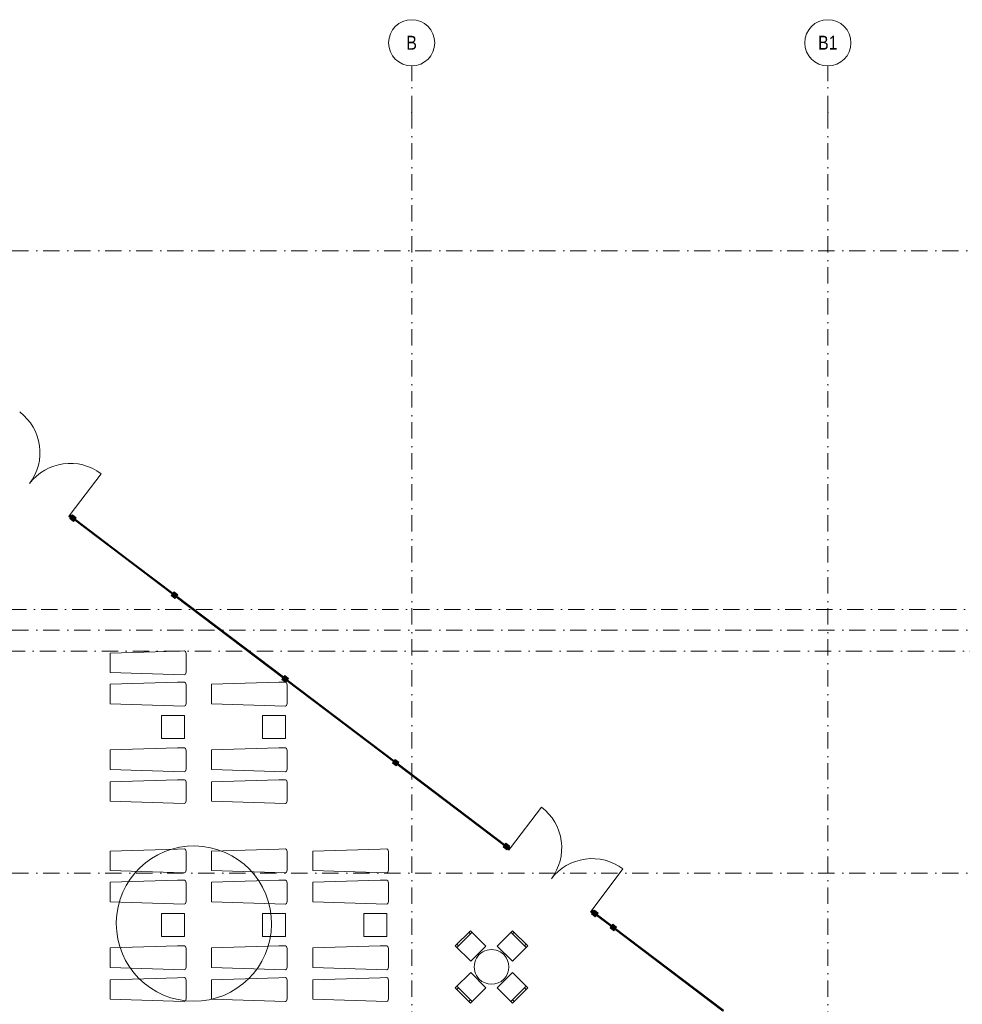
# Model space of a CAD drawing. Header units: millimetres. Extents: x -14761 to 157739, y -22400 to 107990.
# Tile 30 of 256: x 9523 to 29907, y 72912 to 94200. Entities that reach past the tile are written whole.
import ezdxf

# ---------------------------------------------------------------- set-up
doc = ezdxf.new("R2010")
doc.units = ezdxf.units.MM
doc.header["$MEASUREMENT"] = 0
doc.linetypes.add('Штрихпунктирная', pattern=[670.2777624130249, 352.777767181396, -176.388883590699, 0, -141.11111164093])
for name, color, linetype in [('Интерьер - лежаки 2', 7, 'Continuous'), ('Интерьер - Мебель', 7, 'Continuous'), ('Местность - Забор', 7, 'Continuous'), ('Элемент Модели - Оси', 7, 'Continuous')]:
    doc.layers.add(name, color=color, linetype=linetype)
doc.styles.add('СГЕНЕРИР_СТИЛЬ_3', font='txt')

msp = doc.modelspace()

# ---------------------------------------------------------------- hatches: boundary and pattern name
at = {"layer": 'Местность - Забор', "linetype": 'Continuous', "lineweight": 0, "true_color": 0x000000}
for points in [[(10654.19325915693, 83476.0390692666), (10618.31742291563, 83503.20383294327), (10585.11604518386, 83459.35558877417), (10620.99188142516, 83432.1908250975)], [(10694.90818408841, 83413.85084980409), (10718.82454169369, 83395.73986311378), (10745.99102172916, 83431.61439952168), (10666.26982971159, 83491.98435515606), (10639.10334967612, 83456.10981874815), (10663.01970728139, 83437.99883205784), (10656.98271171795, 83430.0267128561), (10633.06635411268, 83448.1376995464), (10605.8998740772, 83412.26316313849), (10685.62106609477, 83351.89320750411), (10712.78754613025, 83387.767743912), (10688.87118852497, 83405.87873060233)], [(12849.98311944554, 81762.91138063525), (12862.05787340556, 81778.8550413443), (10697.92648563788, 83417.83585769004), (10685.85173167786, 83401.89219698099)], [(12859.03918491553, 81774.86912616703), (12853.00180793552, 81766.89729581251), (12829.08631687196, 81785.00942675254), (12801.91812046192, 81749.13619015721), (12881.63642400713, 81688.7624203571), (12908.80462041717, 81724.63565695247), (12884.88912935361, 81742.74778789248), (12890.92650633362, 81750.719618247), (12914.84199739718, 81732.60748730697), (12942.01019380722, 81768.48072390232), (12862.29189026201, 81828.85449370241), (12835.12369385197, 81792.98125710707)], [(15241.53222580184, 79951.69828663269), (15253.60697976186, 79967.64194734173), (12893.94519482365, 81754.70553342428), (12881.87044086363, 81738.76187271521)], [(15250.58829127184, 79963.65603216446), (15244.55091429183, 79955.68420180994), (15220.63542322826, 79973.79633274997), (15193.46722681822, 79937.92309615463), (15273.18553036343, 79877.54932635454), (15300.35372677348, 79913.42256294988), (15276.43823570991, 79931.53469388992), (15282.47561268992, 79939.50652424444), (15306.39110375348, 79921.3943933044), (15333.55930016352, 79957.26762989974), (15253.84099661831, 80017.64139969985), (15226.67280020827, 79981.76816310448)], [(17633.08133215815, 78140.48519263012), (17645.15608611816, 78156.42885333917), (15285.49430117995, 79943.4924394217), (15273.41954721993, 79927.54877871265)], [(17642.13739762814, 78152.4429381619), (17636.10002064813, 78144.47110780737), (17612.18452958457, 78162.58323874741), (17585.01633317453, 78126.71000215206), (17664.73463671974, 78066.33623235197), (17691.90283312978, 78102.20946894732), (17667.98734206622, 78120.32159988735), (17674.02471904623, 78128.29343024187), (17697.94021010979, 78110.18129930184), (17725.10840651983, 78146.05453589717), (17645.39010297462, 78206.42830569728), (17618.22190656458, 78170.55506910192)], [(20024.63043851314, 76329.27209862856), (20036.70519247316, 76345.21575933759), (17677.04340753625, 78132.27934541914), (17664.96865357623, 78116.3356847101)], [(20065.5738910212, 76317.08049006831), (20089.48952901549, 76298.96855313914), (20116.65743440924, 76334.84201013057), (20036.93864109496, 76395.21513322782), (20009.77073570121, 76359.34167623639), (20033.68637369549, 76341.22973930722), (20027.64906138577, 76333.25785997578), (20003.73342339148, 76351.36979690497), (19976.56551799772, 76315.49633991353), (20056.28431131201, 76255.12321681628), (20083.45221670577, 76290.99667380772), (20059.53657871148, 76309.1086107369)], [(20071.37799109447, 76275.0531217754), (20107.25166898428, 76247.88550701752), (20140.45653099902, 76291.73111271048), (20104.58285310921, 76318.89872746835)], [(21938.12913722, 74930.32967022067), (21902.25545933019, 74957.49728497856), (21869.05059731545, 74913.6516792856), (21904.92427520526, 74886.48406452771)], [(21978.84000277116, 74868.14027978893), (22002.75689382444, 74850.02999756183), (22029.92231716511, 74885.90533414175), (21950.19934698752, 74946.27294156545), (21923.03392364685, 74910.39760498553), (21946.95081470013, 74892.28732275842), (21940.91405395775, 74884.31502574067), (21916.99716290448, 74902.42530796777), (21889.83173956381, 74866.54997138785), (21969.55470974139, 74806.18236396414), (21996.72013308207, 74842.05770054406), (21972.80324202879, 74860.16798277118)], [(22337.95192840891, 74577.43629331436), (22350.02447605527, 74593.3816247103), (21981.85863365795, 74872.12777076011), (21969.78608601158, 74856.18243936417)], [(22347.00633914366, 74589.3952918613), (22340.97006532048, 74581.42262616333), (22317.05206822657, 74599.53144763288), (22289.88883602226, 74563.65445199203), (22369.61549300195, 74503.2917137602), (22396.77872520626, 74539.16870940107), (22372.86072811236, 74557.2775308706), (22378.89700193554, 74565.25019656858), (22402.81499902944, 74547.14137509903), (22429.97823123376, 74583.0183707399), (22350.25157425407, 74643.3811089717), (22323.08834204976, 74607.50411333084)], [(24729.75163779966, 72766.55414635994), (24741.82418544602, 72782.49947775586), (22381.91513884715, 74569.23652941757), (22369.84259120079, 74553.29119802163)]]:
    msp.add_hatch(color=18, dxfattribs=at).paths.add_polyline_path(points)

# ---------------------------------------------------------------- linework, layer by layer
at = {"layer": 'Интерьер - лежаки 2', "color": 7, "linetype": 'Continuous', "lineweight": 15}
for p, q in [((12587.01322115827, 79155.94533793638), (12587.01322115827, 78655.94533793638)), ((13087.01322115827, 79155.94533793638), (12587.01322115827, 79155.94533793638)), ((13087.01322115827, 78655.94533793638), (13087.01322115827, 79155.94533793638)), ((14774.98219741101, 79155.94533793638), (14774.98219741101, 78655.94533793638)), ((15274.98219741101, 79155.94533793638), (14774.98219741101, 79155.94533793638)), ((15274.98219741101, 78655.94533793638), (15274.98219741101, 79155.94533793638)), ((12587.01322115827, 78655.94533793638), (13087.01322115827, 78655.94533793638)), ((14774.98219741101, 78655.94533793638), (15274.98219741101, 78655.94533793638)), ((12587.01322115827, 74875.58968719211), (12587.01322115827, 74375.58968719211)), ((13087.01322115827, 74875.58968719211), (12587.01322115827, 74875.58968719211)), ((13087.01322115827, 74375.58968719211), (13087.01322115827, 74875.58968719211)), ((14774.98219741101, 74875.58968719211), (14774.98219741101, 74375.58968719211)), ((15274.98219741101, 74875.58968719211), (14774.98219741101, 74875.58968719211)), ((15274.98219741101, 74375.58968719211), (15274.98219741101, 74875.58968719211)), ((16962.77493245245, 74875.58968719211), (16962.77493245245, 74375.58968719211)), ((17462.77493245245, 74875.58968719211), (16962.77493245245, 74875.58968719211)), ((17462.77493245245, 74375.58968719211), (17462.77493245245, 74875.58968719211)), ((12587.01322115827, 74375.58968719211), (13087.01322115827, 74375.58968719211)), ((14774.98219741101, 74375.58968719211), (15274.98219741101, 74375.58968719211)), ((16962.77493245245, 74375.58968719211), (17462.77493245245, 74375.58968719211))]:
    msp.add_line(p, q, dxfattribs=at)
at = {"layer": 'Интерьер - лежаки 2', "color": 7, "linetype": 'Continuous', "lineweight": 15, "flags": 128}
for points in [[(12939.67990666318, 80549.18914036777), (13084.83390666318, 80551.03214036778), (13106.28490666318, 80536.92014036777), (13120.78790666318, 80496.18914036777), (13120.82690666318, 80091.32314036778), (13106.28490666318, 80049.45814036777), (13079.42690666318, 80032.75114036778), (11480.78190666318, 80086.18914036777), (11480.78190666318, 80506.18914036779)], [(12939.67990666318, 79873.72360519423), (13084.83390666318, 79875.56660519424), (13106.28490666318, 79861.45460519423), (13120.78790666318, 79820.72360519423), (13120.82690666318, 79415.85760519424), (13106.28490666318, 79373.99260519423), (13079.42690666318, 79357.28560519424), (11480.78190666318, 79410.72360519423), (11480.78190666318, 79830.72360519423)], [(15129.69214122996, 79873.72360519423), (15274.84614122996, 79875.56660519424), (15296.29714122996, 79861.45460519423), (15310.80014122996, 79820.72360519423), (15310.83914122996, 79415.85760519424), (15296.29714122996, 79373.99260519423), (15269.43914122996, 79357.28560519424), (13670.79414122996, 79410.72360519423), (13670.79414122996, 79830.72360519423)], [(12939.67990666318, 78454.40091998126), (13084.83390666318, 78456.24391998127), (13106.28490666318, 78442.13191998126), (13120.78790666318, 78401.40091998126), (13120.82690666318, 77996.53491998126), (13106.28490666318, 77954.66991998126), (13079.42690666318, 77937.96291998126), (11480.78190666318, 77991.40091998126), (11480.78190666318, 78411.40091998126)], [(15129.69214122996, 78454.40091998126), (15274.84614122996, 78456.24391998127), (15296.29714122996, 78442.13191998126), (15310.80014122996, 78401.40091998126), (15310.83914122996, 77996.53491998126), (15296.29714122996, 77954.66991998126), (15269.43914122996, 77937.96291998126), (13670.79414122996, 77991.40091998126), (13670.79414122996, 78411.40091998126)], [(12939.67990666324, 77767.00680978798), (13084.83390666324, 77768.849809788), (13106.28490666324, 77754.73780978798), (13120.78790666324, 77714.00680978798), (13120.82690666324, 77309.14080978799), (13106.28490666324, 77267.27580978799), (13079.42690666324, 77250.56880978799), (11480.78190666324, 77304.006809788), (11480.78190666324, 77724.006809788)], [(15129.69214123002, 77767.00680978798), (15274.84614123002, 77768.849809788), (15296.29714123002, 77754.73780978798), (15310.80014123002, 77714.00680978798), (15310.83914123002, 77309.14080978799), (15296.29714123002, 77267.27580978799), (15269.43914123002, 77250.56880978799), (13670.79414123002, 77304.006809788), (13670.79414123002, 77724.006809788)], [(12939.67990666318, 76268.8334896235), (13084.83390666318, 76270.67648962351), (13106.28490666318, 76256.5644896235), (13120.78790666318, 76215.8334896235), (13120.82690666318, 75810.96748962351), (13106.28490666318, 75769.1024896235), (13079.42690666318, 75752.39548962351), (11480.78190666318, 75805.8334896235), (11480.78190666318, 76225.83348962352)], [(15129.69214122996, 76268.8334896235), (15274.84614122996, 76270.67648962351), (15296.29714122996, 76256.5644896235), (15310.80014122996, 76215.8334896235), (15310.83914122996, 75810.96748962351), (15296.29714122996, 75769.1024896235), (15269.43914122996, 75752.39548962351), (13670.79414122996, 75805.8334896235), (13670.79414122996, 76225.83348962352)], [(17319.70437579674, 76268.8334896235), (17464.85837579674, 76270.67648962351), (17486.30937579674, 76256.5644896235), (17500.81237579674, 76215.8334896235), (17500.85137579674, 75810.96748962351), (17486.30937579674, 75769.1024896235), (17459.45137579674, 75752.39548962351), (15860.80637579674, 75805.8334896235), (15860.80637579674, 76225.83348962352)], [(12939.67990666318, 75593.36795444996), (13084.83390666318, 75595.21095444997), (13106.28490666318, 75581.09895444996), (13120.78790666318, 75540.36795444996), (13120.82690666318, 75135.50195444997), (13106.28490666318, 75093.63695444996), (13079.42690666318, 75076.92995444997), (11480.78190666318, 75130.36795444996), (11480.78190666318, 75550.36795444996)], [(15129.69214122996, 75593.36795444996), (15274.84614122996, 75595.21095444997), (15296.29714122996, 75581.09895444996), (15310.80014122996, 75540.36795444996), (15310.83914122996, 75135.50195444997), (15296.29714122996, 75093.63695444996), (15269.43914122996, 75076.92995444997), (13670.79414122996, 75130.36795444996), (13670.79414122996, 75550.36795444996)], [(17319.70437579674, 75593.36795444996), (17464.85837579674, 75595.21095444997), (17486.30937579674, 75581.09895444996), (17500.81237579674, 75540.36795444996), (17500.85137579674, 75135.50195444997), (17486.30937579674, 75093.63695444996), (17459.45137579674, 75076.92995444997), (15860.80637579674, 75130.36795444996), (15860.80637579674, 75550.36795444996)], [(12939.67990666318, 74174.04526923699), (13084.83390666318, 74175.888269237), (13106.28490666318, 74161.77626923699), (13120.78790666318, 74121.04526923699), (13120.82690666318, 73716.17926923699), (13106.28490666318, 73674.31426923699), (13079.42690666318, 73657.60726923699), (11480.78190666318, 73711.04526923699), (11480.78190666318, 74131.04526923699)], [(15129.69214122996, 74174.04526923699), (15274.84614122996, 74175.888269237), (15296.29714122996, 74161.77626923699), (15310.80014122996, 74121.04526923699), (15310.83914122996, 73716.17926923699), (15296.29714122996, 73674.31426923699), (15269.43914122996, 73657.60726923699), (13670.79414122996, 73711.04526923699), (13670.79414122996, 74131.04526923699)], [(17319.70437579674, 74174.04526923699), (17464.85837579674, 74175.888269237), (17486.30937579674, 74161.77626923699), (17500.81237579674, 74121.04526923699), (17500.85137579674, 73716.17926923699), (17486.30937579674, 73674.31426923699), (17459.45137579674, 73657.60726923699), (15860.80637579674, 73711.04526923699), (15860.80637579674, 74131.04526923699)], [(12939.67990666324, 73486.65115904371), (13084.83390666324, 73488.49415904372), (13106.28490666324, 73474.38215904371), (13120.78790666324, 73433.65115904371), (13120.82690666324, 73028.78515904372), (13106.28490666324, 72986.92015904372), (13079.42690666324, 72970.21315904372), (11480.78190666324, 73023.65115904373), (11480.78190666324, 73443.65115904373)], [(15129.69214123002, 73486.65115904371), (15274.84614123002, 73488.49415904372), (15296.29714123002, 73474.38215904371), (15310.80014123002, 73433.65115904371), (15310.83914123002, 73028.78515904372), (15296.29714123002, 72986.92015904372), (15269.43914123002, 72970.21315904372), (13670.79414123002, 73023.65115904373), (13670.79414123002, 73443.65115904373)], [(17319.7043757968, 73486.65115904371), (17464.8583757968, 73488.49415904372), (17486.3093757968, 73474.38215904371), (17500.8123757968, 73433.65115904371), (17500.8513757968, 73028.78515904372), (17486.3093757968, 72986.92015904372), (17459.4513757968, 72970.21315904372), (15860.8063757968, 73023.65115904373), (15860.8063757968, 73443.65115904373)]]:
    msp.add_lwpolyline(points, close=True, dxfattribs=at)
at = {"layer": 'Интерьер - Мебель', "color": 7, "linetype": 'Continuous', "lineweight": 15}
for p, q in [((18979.24671953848, 74139.76933836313), (19308.05137279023, 74468.57399161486)), ((19272.6960337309, 74433.21865255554), (19237.34069467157, 74468.57399161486)), ((20145.97290849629, 74468.57399161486), (20474.77756174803, 74139.76933836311)), ((20181.32824755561, 74433.21865255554), (20216.68358661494, 74468.57399161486)), ((19014.60205859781, 74175.12467742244), (18979.24671953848, 74210.48001648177)), ((20439.4222226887, 74175.12467742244), (20474.77756174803, 74210.48001648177)), ((19308.05137279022, 72973.04314940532), (18979.24671953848, 73301.84780265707)), ((19014.6020585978, 73266.49246359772), (18979.24671953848, 73231.1371245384)), ((20474.77756174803, 73301.84780265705), (20145.97290849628, 72973.04314940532)), ((20439.4222226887, 73266.49246359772), (20474.77756174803, 73231.1371245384)), ((19272.6960337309, 73008.39848846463), (19237.34069467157, 72973.04314940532)), ((20181.32824755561, 73008.39848846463), (20216.68358661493, 72973.04314940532))]:
    msp.add_line(p, q, dxfattribs=at)
at = {"layer": 'Интерьер - Мебель', "color": 7, "linetype": 'Continuous', "lineweight": 15, "flags": 128}
for points in [[(11612.58055775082, 74656.34380131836, 229.1816636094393), (11612.83631443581, 74685.65061461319)], [(19992.17718358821, 73985.97361345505, 0.9999999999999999), (19461.8470976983, 73455.64352756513, 0.9999999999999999)]]:
    msp.add_lwpolyline(points, format="xyb", close=True, dxfattribs=at)
for points in [[(19276.23156763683, 73842.78449026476), (19605.03622088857, 74171.58914351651), (19272.6960337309, 74503.9293306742), (18943.89138047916, 74175.12467742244)], [(19848.98806039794, 74171.58914351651), (20177.79271364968, 73842.78449026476), (20510.13290080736, 74175.12467742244), (20181.32824755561, 74503.92933067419)], [(19605.03622088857, 73270.02799750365), (19276.23156763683, 73598.83265075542), (18943.89138047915, 73266.49246359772), (19272.6960337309, 72937.68781034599)], [(20177.79271364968, 73598.83265075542), (19848.98806039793, 73270.02799750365), (20181.32824755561, 72937.68781034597), (20510.13290080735, 73266.49246359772)]]:
    msp.add_lwpolyline(points, close=True, dxfattribs=at)
at = {"layer": 'Местность - Забор', "color": 7, "linetype": 'Continuous', "lineweight": 15}
for p, q in [((10618.31742291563, 83503.20383294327), (11285.36334860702, 84384.15500484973)), ((10666.26982971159, 83491.98435515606), (10639.10334967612, 83456.10981874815)), ((10639.10334967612, 83456.10981874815), (10663.01970728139, 83437.99883205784)), ((10666.26982971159, 83491.98435515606), (10745.99102172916, 83431.61439952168)), ((10633.06635411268, 83448.1376995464), (10605.8998740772, 83412.26316313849)), ((10605.8998740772, 83412.26316313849), (10685.62106609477, 83351.89320750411)), ((10633.06635411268, 83448.1376995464), (10656.98271171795, 83430.0267128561)), ((10663.01970728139, 83437.99883205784), (10656.98271171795, 83430.0267128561)), ((10712.78754613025, 83387.767743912), (10685.62106609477, 83351.89320750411)), ((10694.90818408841, 83413.85084980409), (10688.87118852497, 83405.87873060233)), ((10688.87118852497, 83405.87873060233), (10712.78754613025, 83387.767743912)), ((10694.90818408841, 83413.85084980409), (10718.82454169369, 83395.73986311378)), ((10745.99102172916, 83431.61439952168), (10718.82454169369, 83395.73986311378)), ((12829.08631687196, 81785.00942675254), (12801.91812046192, 81749.13619015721)), ((12801.91812046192, 81749.13619015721), (12881.63642400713, 81688.7624203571)), ((12829.08631687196, 81785.00942675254), (12853.00180793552, 81766.89729581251)), ((12862.29189026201, 81828.85449370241), (12835.12369385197, 81792.98125710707)), ((12835.12369385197, 81792.98125710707), (12859.03918491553, 81774.86912616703)), ((12859.03918491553, 81774.86912616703), (12853.00180793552, 81766.89729581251)), ((12862.29189026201, 81828.85449370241), (12942.01019380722, 81768.48072390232)), ((12890.92650633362, 81750.719618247), (12884.88912935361, 81742.74778789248)), ((12890.92650633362, 81750.719618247), (12914.84199739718, 81732.60748730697)), ((12942.01019380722, 81768.48072390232), (12914.84199739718, 81732.60748730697)), ((12908.80462041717, 81724.63565695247), (12881.63642400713, 81688.7624203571)), ((12884.88912935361, 81742.74778789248), (12908.80462041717, 81724.63565695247)), ((15220.63542322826, 79973.79633274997), (15193.46722681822, 79937.92309615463)), ((15193.46722681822, 79937.92309615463), (15273.18553036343, 79877.54932635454)), ((15220.63542322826, 79973.79633274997), (15244.55091429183, 79955.68420180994)), ((15253.84099661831, 80017.64139969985), (15226.67280020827, 79981.76816310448)), ((15226.67280020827, 79981.76816310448), (15250.58829127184, 79963.65603216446)), ((15250.58829127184, 79963.65603216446), (15244.55091429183, 79955.68420180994)), ((15253.84099661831, 80017.64139969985), (15333.55930016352, 79957.26762989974)), ((15300.35372677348, 79913.42256294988), (15273.18553036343, 79877.54932635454)), ((15282.47561268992, 79939.50652424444), (15276.43823570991, 79931.53469388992)), ((15276.43823570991, 79931.53469388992), (15300.35372677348, 79913.42256294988)), ((15282.47561268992, 79939.50652424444), (15306.39110375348, 79921.3943933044)), ((15333.55930016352, 79957.26762989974), (15306.39110375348, 79921.3943933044)), ((17612.18452958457, 78162.58323874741), (17585.01633317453, 78126.71000215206)), ((17612.18452958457, 78162.58323874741), (17636.10002064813, 78144.47110780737)), ((17645.39010297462, 78206.42830569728), (17618.22190656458, 78170.55506910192)), ((17618.22190656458, 78170.55506910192), (17642.13739762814, 78152.4429381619)), ((17642.13739762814, 78152.4429381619), (17636.10002064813, 78144.47110780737)), ((17645.39010297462, 78206.42830569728), (17725.10840651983, 78146.05453589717)), ((17674.02471904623, 78128.29343024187), (17667.98734206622, 78120.32159988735)), ((17674.02471904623, 78128.29343024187), (17697.94021010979, 78110.18129930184)), ((17725.10840651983, 78146.05453589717), (17697.94021010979, 78110.18129930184)), ((17585.01633317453, 78126.71000215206), (17664.73463671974, 78066.33623235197)), ((17691.90283312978, 78102.20946894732), (17664.73463671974, 78066.33623235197)), ((17667.98734206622, 78120.32159988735), (17691.90283312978, 78102.20946894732)), ((20140.45653099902, 76291.73111271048), (20807.57343548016, 77172.63056448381)), ((20003.73342339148, 76351.36979690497), (19976.56551799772, 76315.49633991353)), ((19976.56551799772, 76315.49633991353), (20056.28431131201, 76255.12321681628)), ((20003.73342339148, 76351.36979690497), (20027.64906138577, 76333.25785997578)), ((20036.93864109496, 76395.21513322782), (20009.77073570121, 76359.34167623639)), ((20009.77073570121, 76359.34167623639), (20033.68637369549, 76341.22973930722)), ((20033.68637369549, 76341.22973930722), (20027.64906138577, 76333.25785997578)), ((20036.93864109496, 76395.21513322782), (20116.65743440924, 76334.84201013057)), ((20083.45221670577, 76290.99667380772), (20056.28431131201, 76255.12321681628)), ((20065.5738910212, 76317.08049006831), (20059.53657871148, 76309.1086107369)), ((20059.53657871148, 76309.1086107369), (20083.45221670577, 76290.99667380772)), ((20065.5738910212, 76317.08049006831), (20089.48952901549, 76298.96855313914)), ((20116.65743440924, 76334.84201013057), (20089.48952901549, 76298.96855313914)), ((21902.25545933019, 74957.49728497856), (22569.37236381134, 75838.39673675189)), ((21950.19934698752, 74946.27294156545), (21923.03392364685, 74910.39760498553)), ((21950.19934698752, 74946.27294156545), (22029.92231716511, 74885.90533414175)), ((21916.99716290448, 74902.42530796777), (21889.83173956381, 74866.54997138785)), ((21889.83173956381, 74866.54997138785), (21969.55470974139, 74806.18236396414)), ((21916.99716290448, 74902.42530796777), (21940.91405395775, 74884.31502574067)), ((21923.03392364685, 74910.39760498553), (21946.95081470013, 74892.28732275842)), ((21946.95081470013, 74892.28732275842), (21940.91405395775, 74884.31502574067)), ((21996.72013308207, 74842.05770054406), (21969.55470974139, 74806.18236396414)), ((21978.84000277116, 74868.14027978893), (21972.80324202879, 74860.16798277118)), ((21972.80324202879, 74860.16798277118), (21996.72013308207, 74842.05770054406)), ((21978.84000277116, 74868.14027978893), (22002.75689382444, 74850.02999756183)), ((22029.92231716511, 74885.90533414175), (22002.75689382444, 74850.02999756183)), ((22317.05206822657, 74599.53144763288), (22289.88883602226, 74563.65445199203)), ((22289.88883602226, 74563.65445199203), (22369.61549300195, 74503.2917137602)), ((22317.05206822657, 74599.53144763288), (22340.97006532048, 74581.42262616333)), ((22350.25157425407, 74643.3811089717), (22323.08834204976, 74607.50411333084)), ((22323.08834204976, 74607.50411333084), (22347.00633914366, 74589.3952918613)), ((22347.00633914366, 74589.3952918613), (22340.97006532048, 74581.42262616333)), ((22350.25157425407, 74643.3811089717), (22429.97823123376, 74583.0183707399)), ((22396.77872520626, 74539.16870940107), (22369.61549300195, 74503.2917137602)), ((22378.89700193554, 74565.25019656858), (22372.86072811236, 74557.2775308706)), ((22372.86072811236, 74557.2775308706), (22396.77872520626, 74539.16870940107)), ((22378.89700193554, 74565.25019656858), (22402.81499902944, 74547.14137509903)), ((22429.97823123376, 74583.0183707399), (22402.81499902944, 74547.14137509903))]:
    msp.add_line(p, q, dxfattribs=at)
at = {"layer": 'Местность - Забор', "color": 7, "linetype": 'Continuous', "lineweight": 15, "flags": 128}
for points in [[(10654.19325915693, 83476.0390692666), (10618.31742291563, 83503.20383294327), (10585.11604518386, 83459.35558877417), (10620.99188142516, 83432.1908250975)], [(12849.98311944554, 81762.91138063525), (12862.05787340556, 81778.8550413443), (10697.92648563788, 83417.83585769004), (10685.85173167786, 83401.89219698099)], [(15241.53222580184, 79951.69828663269), (15253.60697976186, 79967.64194734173), (12893.94519482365, 81754.70553342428), (12881.87044086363, 81738.76187271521)], [(17633.08133215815, 78140.48519263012), (17645.15608611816, 78156.42885333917), (15285.49430117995, 79943.4924394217), (15273.41954721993, 79927.54877871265)], [(20024.63043851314, 76329.27209862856), (20036.70519247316, 76345.21575933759), (17677.04340753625, 78132.27934541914), (17664.96865357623, 78116.3356847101)], [(20071.37799109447, 76275.0531217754), (20107.25166898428, 76247.88550701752), (20140.45653099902, 76291.73111271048), (20104.58285310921, 76318.89872746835)], [(21938.12913722, 74930.32967022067), (21902.25545933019, 74957.49728497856), (21869.05059731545, 74913.6516792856), (21904.92427520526, 74886.48406452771)], [(22337.95192840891, 74577.43629331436), (22350.02447605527, 74593.3816247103), (21981.85863365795, 74872.12777076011), (21969.78608601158, 74856.18243936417)], [(24729.75163779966, 72766.55414635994), (24741.82418544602, 72782.49947775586), (22381.91513884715, 74569.23652941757), (22369.84259120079, 74553.29119802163)]]:
    msp.add_lwpolyline(points, close=True, dxfattribs=at)
for points in [[(12826.06762838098, 81781.02351157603), (10709.76760415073, 83383.77977718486)], [(12838.14238234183, 81796.96717228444), (10721.84159529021, 83399.72401560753)], [(15217.61673474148, 79969.81041757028), (12905.78593192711, 81720.64974177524)], [(15229.6914886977, 79985.7540782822), (12917.86068589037, 81736.59340248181)], [(17609.16584109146, 78158.5973235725), (15297.33503828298, 79909.436647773)], [(17621.24059505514, 78174.54098427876), (15309.40979224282, 79925.38030848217)], [(20000.71501211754, 76347.384180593), (17688.88414464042, 78098.22355376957)], [(20012.78963673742, 76363.32793925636), (17700.95889860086, 78114.16721447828)], [(22314.03393131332, 74595.54511478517), (21993.70359617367, 74838.073986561)], [(22326.10647895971, 74611.49044618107), (22005.77711768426, 74854.01858062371)], [(24705.83364070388, 72784.66296783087), (22393.76058829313, 74535.18237655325)], [(24717.90618835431, 72800.60829922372), (22405.83313594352, 74551.12770794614)]]:
    msp.add_lwpolyline(points, dxfattribs=at)
at = {"layer": 'Местность - Забор', "color": 7, "linetype": 'Continuous', "lineweight": 15}
for centre, radius, start, end in [((8856.415074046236, 84837.29568815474), 1105.000107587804, 322.867420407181, 52.86742040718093), ((10618.31742291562, 83503.20383294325), 1105.000107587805, 52.8674204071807, 142.8674204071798), ((20140.45652874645, 76291.73112902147), 1105.001731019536, 322.8628668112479, 52.86286681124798), ((21902.25547564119, 74957.49728723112), 1105.001731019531, 52.86286801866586, 142.8628680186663)]:
    msp.add_arc(centre, radius, start, end, dxfattribs=at)
at = {"layer": 'Элемент Модели - Оси', "color": 7, "linetype": 'Штрихпунктирная', "lineweight": 15}
for p, q in [((18000.00000000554, 92199.9999999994), (18000.00000000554, 93199.9999999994)), ((27000.00000000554, 92199.9999999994), (27000.00000000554, 93199.9999999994)), ((18000.00000000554, 92199.9999999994), (18000.00000000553, -1975.000000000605)), ((27000.00000000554, 92199.9999999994), (27000.00000000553, -1975.000000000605)), ((-12760.58429662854, 89199.9999999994), (155650.0000000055, 89199.9999999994)), ((-12137.39426360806, 81449.9999999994), (155026.809966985, 81449.9999999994)), ((-12760.58429662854, 80999.9999999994), (155650.0000000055, 80999.9999999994)), ((-12162.92842284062, 80549.9999999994), (155052.3441262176, 80549.9999999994)), ((-12760.58429662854, 75749.99999999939), (155650.0000000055, 75749.99999999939))]:
    msp.add_line(p, q, dxfattribs=at)
at = {"layer": 'Элемент Модели - Оси', "color": 7, "linetype": 'Continuous', "lineweight": 15}
for centre in [(18000.00000000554, 93699.9999999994), (27000.00000000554, 93699.9999999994)]:
    msp.add_circle(centre, 500, dxfattribs=at)
at = {"layer": 'Элемент Модели - Оси', "color": 7, "linetype": 'Штрихпунктирная', "lineweight": 15}
for p in [(18000.00000000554, 92199.9999999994), (18000.00000000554, 92199.9999999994), (27000.00000000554, 92199.9999999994), (27000.00000000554, 92199.9999999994)]:
    msp.add_point(p, dxfattribs=at)

# ---------------------------------------------------------------- texts
at = {"layer": 'Элемент Модели - Оси', "color": 30, "lineweight": 5, "true_color": 0xff823e, "char_height": 300.0000000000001, "attachment_point": 4, "style": 'СГЕНЕРИР_СТИЛЬ_3'}
for s, insert in [('\\A1;{\\pql;\\pt0;\\fArial Narrow|b0|i0|c204|p34;B}', (17884.23500000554, 93701.62370588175)), ('\\A1;{\\pql;\\pt0;\\fArial Narrow|b0|i0|c204|p34;B1}', (26788.23500000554, 93702.25899999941))]:
    msp.add_mtext(s, dxfattribs=dict(at, insert=insert))

doc.saveas('drawing.dxf')
